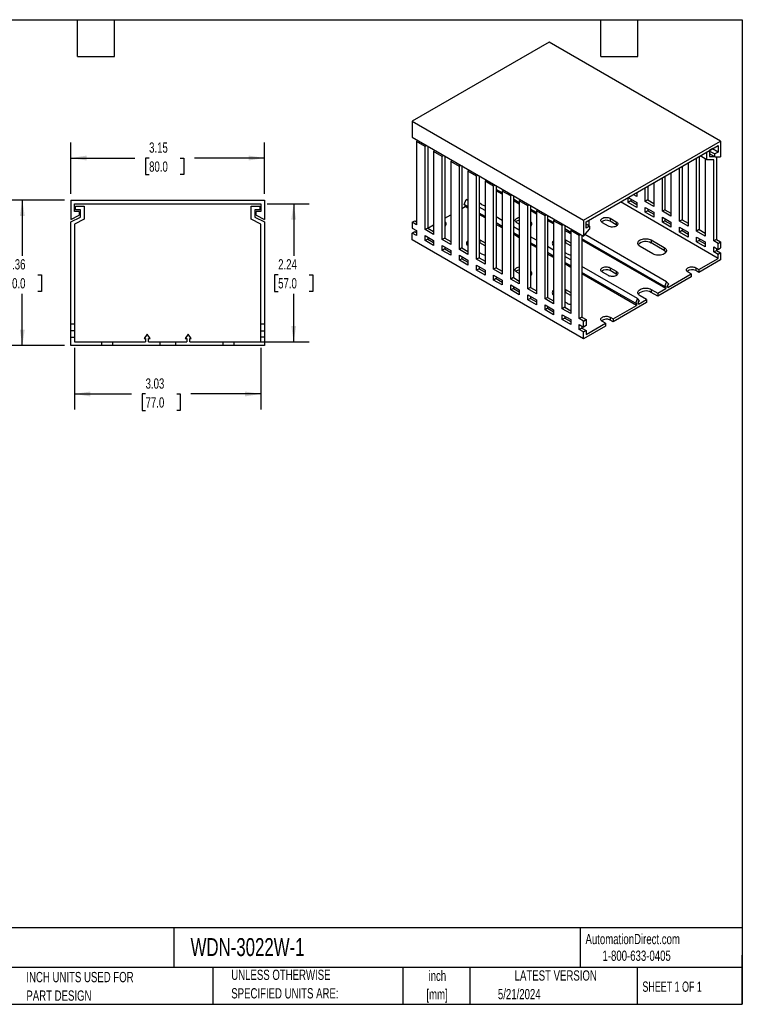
# Model space of a CAD drawing. Header units: inches. Extents: x 0.5 to 21.5, y 0.5 to 16.5.
# Tile 2 of 2: x 9.8 to 21.5, y 0.5 to 16.5. Entities that reach past the tile are written whole.
import ezdxf

# ---------------------------------------------------------------- set-up
doc = ezdxf.new("R2010")
doc.units = ezdxf.units.IN
doc.header["$LTSCALE"] = 2
doc.header["$MEASUREMENT"] = 0
doc.layers.add('DIMENSIONS', color=140, linetype='Continuous', lineweight=25)
doc.layers.add('TEXT', color=140, linetype='Continuous', lineweight=25)
doc.styles.add('SLDTEXTSTYLE0', font='TXT', dxfattribs={"width": 0.7})
doc.styles.add('SLDTEXTSTYLE1', font='TXT', dxfattribs={"width": 0.65})
doc.dimstyles.new('SLDDIMSTYLE0', dxfattribs={"dimtxt": 0.169922, "dimasz": 0.26, "dimexe": 0, "dimexo": 0.0625, "dimgap": 0.04248, "dimtad": 0, "dimtih": 1, "dimtoh": 1, "dimrnd": 1e-09, "dimzin": 12, "dimdsep": 46, "dimtxsty": 'SLDTEXTSTYLE0', "dimsah": 1, "dimcen": 0.09, "dimadec": 0, "dimazin": 3, "dimtfac": 1, "dimtofl": 0, "dimtmove": 0, "dimatfit": 3, "dimfxl": 0, "dimfrac": 2, "dimtolj": 1, "dimtzin": 12, "dimarcsym": 0})

# ---------------------------------------------------------------- blocks, each defined once
blk = doc.blocks.new('_D_4')
at = {"layer": 'DIMENSIONS'}
for p, q in [((10.648, 11.165), (10.648, 10.168)), ((13.679, 11.165), (13.679, 10.168)), ((10.648, 10.418), (11.575, 10.418)), ((11.805, 10.418), (11.748, 10.418)), ((11.748, 10.418), (11.748, 10.148)), ((12.31, 10.418), (12.367, 10.418)), ((12.367, 10.418), (12.367, 10.148)), ((13.679, 10.418), (12.54, 10.418)), ((11.748, 10.148), (11.805, 10.148)), ((12.367, 10.148), (12.31, 10.148))]:
    blk.add_line(p, q, dxfattribs=at)
for points in [[(10.648, 10.418), (10.908, 10.378), (10.908, 10.458)], [(13.679, 10.418), (13.419, 10.458), (13.419, 10.378)]]:
    blk.add_solid(points, dxfattribs=at)
at = {"layer": 'DIMENSIONS', "char_height": 0.1667, "attachment_point": 1, "style": 'SLDTEXTSTYLE0'}
for s, insert in [('3.03', (11.805, 10.671)), ('77.0', (11.805, 10.363))]:
    blk.add_mtext(s, dxfattribs=dict(at, insert=insert))
blk = doc.blocks.new('_D_5')
at = {"layer": 'DIMENSIONS'}
for p, q in [((13.779, 13.509), (14.461, 13.509)), ((14.211, 13.509), (14.211, 12.663)), ((13.959, 12.355), (13.901, 12.355)), ((13.901, 12.355), (13.901, 12.085)), ((14.463, 12.355), (14.521, 12.355)), ((14.521, 12.355), (14.521, 12.085)), ((13.901, 12.085), (13.959, 12.085)), ((14.211, 11.265), (14.211, 12.047)), ((14.521, 12.085), (14.463, 12.085)), ((12.575, 11.265), (14.461, 11.265))]:
    blk.add_line(p, q, dxfattribs=at)
for points in [[(14.211, 13.509), (14.171, 13.249), (14.251, 13.249)], [(14.211, 11.265), (14.251, 11.525), (14.171, 11.525)]]:
    blk.add_solid(points, dxfattribs=at)
at = {"layer": 'DIMENSIONS', "char_height": 0.1667, "attachment_point": 1, "style": 'SLDTEXTSTYLE0'}
for s, insert in [('2.24', (13.959, 12.608)), ('57.0', (13.959, 12.3))]:
    blk.add_mtext(s, dxfattribs=dict(at, insert=insert))
blk = doc.blocks.new('_D_6')
at = {"layer": 'DIMENSIONS'}
for p, q in [((10.489, 13.568), (9.552, 13.568)), ((9.802, 13.568), (9.802, 12.663)), ((9.549, 12.355), (9.492, 12.355)), ((9.492, 12.355), (9.492, 12.085)), ((10.054, 12.355), (10.111, 12.355)), ((10.111, 12.355), (10.111, 12.085)), ((9.492, 12.085), (9.549, 12.085)), ((9.802, 11.205), (9.802, 12.047)), ((10.111, 12.085), (10.054, 12.085)), ((10.489, 11.205), (9.552, 11.205))]:
    blk.add_line(p, q, dxfattribs=at)
for points in [[(9.802, 13.568), (9.762, 13.308), (9.842, 13.308)], [(9.802, 11.205), (9.842, 11.465), (9.762, 11.465)]]:
    blk.add_solid(points, dxfattribs=at)
at = {"layer": 'DIMENSIONS', "char_height": 0.1667, "attachment_point": 1, "style": 'SLDTEXTSTYLE0'}
for s, insert in [('2.36', (9.549, 12.608)), ('60.0', (9.549, 12.3))]:
    blk.add_mtext(s, dxfattribs=dict(at, insert=insert))
blk = doc.blocks.new('_D_7')
at = {"layer": 'DIMENSIONS'}
for p, q in [((10.589, 13.668), (10.589, 14.502)), ((13.739, 13.668), (13.739, 14.502)), ((10.589, 14.252), (11.632, 14.252)), ((11.862, 14.252), (11.805, 14.252)), ((11.805, 14.252), (11.805, 13.982)), ((12.367, 14.252), (12.424, 14.252)), ((12.424, 14.252), (12.424, 13.982)), ((13.739, 14.252), (12.598, 14.252)), ((11.805, 13.982), (11.862, 13.982)), ((12.424, 13.982), (12.367, 13.982))]:
    blk.add_line(p, q, dxfattribs=at)
for points in [[(10.589, 14.252), (10.849, 14.212), (10.849, 14.292)], [(13.739, 14.252), (13.479, 14.292), (13.479, 14.212)]]:
    blk.add_solid(points, dxfattribs=at)
at = {"layer": 'DIMENSIONS', "char_height": 0.1667, "attachment_point": 1, "style": 'SLDTEXTSTYLE0'}
for s, insert in [('3.15', (11.862, 14.505)), ('80.0', (11.862, 14.196))]:
    blk.add_mtext(s, dxfattribs=dict(at, insert=insert))

msp = doc.modelspace()

# ---------------------------------------------------------------- linework, layer by layer
for p, q in [((18.364, 16.134), (16.137, 14.849)), ((21.148, 14.527), (18.364, 16.134)), ((16.137, 14.849), (18.921, 13.241)), ((16.137, 14.849), (16.137, 14.591)), ((16.137, 14.591), (18.921, 12.984)), ((16.225, 14.541), (16.207, 14.519)), ((16.207, 14.519), (16.207, 13.169)), ((16.346, 14.439), (16.207, 14.519)), ((16.346, 14.439), (16.365, 14.46)), ((16.346, 13.089), (16.346, 14.439)), ((16.396, 14.442), (16.388, 14.433)), ((16.388, 14.433), (16.388, 13.113)), ((18.921, 13.241), (21.148, 14.527)), ((18.963, 13.217), (21.106, 14.455)), ((21.023, 14.407), (20.967, 14.374)), ((21.106, 14.35), (21.016, 14.403)), ((21.023, 14.407), (21.023, 14.407)), ((21.106, 14.455), (21.106, 14.35)), ((21.148, 14.527), (21.148, 14.27)), ((16.504, 14.38), (16.485, 14.358)), ((16.485, 14.358), (16.485, 13.008)), ((16.624, 14.278), (16.485, 14.358)), ((16.624, 14.278), (16.643, 14.299)), ((16.624, 12.928), (16.624, 14.278)), ((16.674, 14.282), (16.666, 14.272)), ((16.666, 14.272), (16.666, 12.952)), ((20.758, 13.064), (20.758, 14.254)), ((20.8, 14.278), (20.8, 13.089)), ((20.925, 14.224), (20.816, 14.287)), ((20.898, 14.24), (20.898, 12.984)), ((20.925, 14.224), (20.925, 14.35)), ((20.967, 14.374), (20.967, 14.278)), ((20.967, 14.366), (21.051, 14.318)), ((21.051, 14.27), (20.967, 14.318)), ((20.967, 14.278), (21.037, 14.278)), ((21.106, 14.35), (21.051, 14.318)), ((21.051, 14.27), (21.051, 14.318)), ((21.051, 14.27), (21.148, 14.27)), ((21.079, 14.27), (21.079, 12.928)), ((16.782, 14.219), (16.764, 14.198)), ((16.764, 14.198), (16.764, 12.847)), ((16.903, 14.117), (16.764, 14.198)), ((16.903, 14.117), (16.921, 14.139)), ((16.903, 12.767), (16.903, 14.117)), ((16.952, 14.121), (16.944, 14.112)), ((16.944, 14.112), (16.944, 12.791)), ((20.48, 13.225), (20.48, 14.093)), ((20.522, 14.117), (20.522, 13.249)), ((20.619, 14.174), (20.619, 13.145)), ((21.037, 14.224), (20.925, 14.224)), ((21.037, 12.904), (21.037, 14.224)), ((17.06, 14.058), (17.042, 14.037)), ((17.042, 14.037), (17.042, 12.687)), ((17.181, 13.957), (17.042, 14.037)), ((17.181, 13.957), (17.2, 13.978)), ((17.181, 12.606), (17.181, 13.957)), ((17.231, 13.96), (17.223, 13.951)), ((17.223, 13.951), (17.223, 12.631)), ((20.202, 13.386), (20.202, 13.933)), ((20.243, 13.957), (20.243, 13.41)), ((20.341, 14.013), (20.341, 13.306)), ((17.339, 13.898), (17.32, 13.876)), ((17.32, 13.876), (17.32, 12.526)), ((17.459, 13.796), (17.32, 13.876)), ((17.459, 13.796), (17.478, 13.817)), ((17.459, 12.446), (17.459, 13.796)), ((17.509, 13.799), (17.501, 13.79)), ((17.501, 13.79), (17.501, 12.47)), ((19.923, 13.547), (19.923, 13.772)), ((19.965, 13.796), (19.965, 13.571)), ((20.062, 13.852), (20.062, 13.466)), ((17.599, 13.687), (17.501, 13.743)), ((17.599, 13.664), (17.501, 13.72)), ((17.617, 13.737), (17.599, 13.716)), ((17.599, 13.716), (17.599, 12.365)), ((17.738, 13.635), (17.599, 13.716)), ((17.738, 13.635), (17.756, 13.657)), ((17.738, 12.285), (17.738, 13.635)), ((17.788, 13.639), (17.78, 13.63)), ((17.78, 13.63), (17.78, 12.309)), ((19.645, 13.53), (19.645, 13.611)), ((19.645, 13.611), (19.784, 13.531)), ((19.784, 13.627), (19.728, 13.659)), ((19.77, 13.683), (19.784, 13.675)), ((19.784, 13.691), (19.784, 13.627)), ((10.589, 13.568), (10.589, 13.253)), ((10.589, 13.568), (13.739, 13.568)), ((10.648, 13.509), (13.679, 13.509)), ((10.648, 13.381), (10.648, 13.509)), ((10.668, 13.41), (10.668, 13.469)), ((10.668, 13.469), (10.805, 13.469)), ((10.805, 13.469), (10.805, 13.256)), ((13.522, 13.256), (13.522, 13.469)), ((13.522, 13.469), (13.66, 13.469)), ((13.66, 13.469), (13.66, 13.41)), ((13.679, 13.509), (13.679, 13.381)), ((13.739, 13.568), (13.739, 13.253)), ((16.944, 13.434), (16.997, 13.465)), ((16.98, 13.498), (17.014, 13.576)), ((17.042, 13.462), (16.98, 13.498)), ((16.997, 13.465), (16.997, 13.488)), ((17.042, 13.439), (16.997, 13.465)), ((17.042, 13.56), (17.014, 13.576)), ((17.265, 13.498), (17.223, 13.522)), ((17.32, 13.399), (17.223, 13.455)), ((17.877, 13.526), (17.78, 13.582)), ((17.877, 13.503), (17.78, 13.559)), ((17.896, 13.576), (17.877, 13.555)), ((17.877, 13.555), (17.877, 12.205)), ((18.016, 13.474), (17.877, 13.555)), ((18.016, 13.474), (18.035, 13.496)), ((18.016, 12.124), (18.016, 13.474)), ((18.066, 13.478), (18.058, 13.469)), ((18.058, 13.469), (18.058, 12.148)), ((21.106, 12.622), (19.519, 13.539)), ((19.687, 13.555), (19.645, 13.53)), ((19.784, 13.45), (19.645, 13.53)), ((19.687, 13.587), (19.687, 13.555)), ((19.687, 13.555), (19.784, 13.498)), ((19.784, 13.531), (19.784, 13.45)), ((19.965, 13.571), (19.923, 13.547)), ((20.062, 13.466), (19.923, 13.547)), ((19.923, 13.37), (19.923, 13.45)), ((19.923, 13.45), (20.062, 13.37)), ((19.965, 13.571), (20.062, 13.514)), ((10.589, 13.253), (10.727, 13.322)), ((10.589, 13.213), (10.746, 13.292)), ((10.727, 13.381), (10.648, 13.381)), ((10.746, 13.41), (10.668, 13.41)), ((10.727, 13.381), (10.727, 13.322)), ((10.746, 13.292), (10.746, 13.41)), ((13.66, 13.41), (13.581, 13.41)), ((13.581, 13.41), (13.581, 13.292)), ((13.581, 13.292), (13.739, 13.213)), ((13.601, 13.322), (13.601, 13.381)), ((13.679, 13.381), (13.601, 13.381)), ((13.601, 13.322), (13.739, 13.253)), ((16.666, 13.273), (16.764, 13.33)), ((17.32, 13.301), (17.223, 13.357)), ((17.32, 13.278), (17.223, 13.334)), ((17.599, 13.238), (17.501, 13.295)), ((18.155, 13.365), (18.058, 13.422)), ((18.155, 13.342), (18.058, 13.399)), ((18.174, 13.416), (18.155, 13.394)), ((18.155, 13.394), (18.155, 12.044)), ((18.295, 13.314), (18.155, 13.394)), ((18.295, 13.314), (18.313, 13.335)), ((18.295, 11.964), (18.295, 13.314)), ((18.344, 13.317), (18.336, 13.308)), ((18.336, 13.308), (18.336, 11.988)), ((19.965, 13.394), (19.923, 13.37)), ((20.062, 13.289), (19.923, 13.37)), ((19.965, 13.426), (19.965, 13.394)), ((19.965, 13.394), (20.062, 13.338)), ((20.062, 13.37), (20.062, 13.289)), ((20.243, 13.41), (20.202, 13.386)), ((20.341, 13.306), (20.202, 13.386)), ((20.202, 13.209), (20.202, 13.289)), ((20.202, 13.289), (20.341, 13.209)), ((20.243, 13.41), (20.341, 13.354)), ((10.589, 11.56), (10.589, 13.213)), ((10.805, 13.256), (10.648, 13.177)), ((10.648, 13.177), (10.648, 11.56)), ((13.679, 13.177), (13.522, 13.256)), ((13.679, 11.56), (13.679, 13.177)), ((13.739, 13.213), (13.739, 11.56)), ((16.137, 13.209), (16.179, 13.233)), ((16.137, 13.209), (16.137, 13.113)), ((16.207, 13.169), (16.137, 13.209)), ((16.179, 13.233), (16.207, 13.217)), ((16.388, 13.113), (16.485, 13.169)), ((17.599, 13.14), (17.501, 13.197)), ((17.599, 13.117), (17.501, 13.174)), ((17.877, 13.078), (17.78, 13.134)), ((17.877, 13.177), (17.835, 13.201)), ((18.434, 13.205), (18.336, 13.261)), ((18.434, 13.182), (18.336, 13.238)), ((18.452, 13.255), (18.434, 13.233)), ((18.434, 13.233), (18.434, 11.883)), ((18.573, 13.153), (18.434, 13.233)), ((18.573, 13.153), (18.592, 13.175)), ((18.573, 11.803), (18.573, 13.153)), ((18.623, 13.157), (18.615, 13.147)), ((18.615, 13.147), (18.615, 11.827)), ((18.921, 13.241), (18.921, 12.984)), ((18.963, 13.113), (18.963, 13.217)), ((19.018, 13.145), (18.963, 13.177)), ((19.018, 13.145), (18.963, 13.113)), ((19.005, 13.241), (19.005, 13.153)), ((19.018, 13.145), (19.018, 13.097)), ((19.325, 13.145), (19.227, 13.201)), ((19.353, 13.273), (19.45, 13.217)), ((19.353, 13.273), (19.353, 13.225)), ((19.45, 13.169), (19.353, 13.225)), ((19.45, 13.217), (19.45, 13.169)), ((20.243, 13.233), (20.202, 13.209)), ((20.341, 13.129), (20.202, 13.209)), ((20.243, 13.265), (20.243, 13.233)), ((20.243, 13.233), (20.341, 13.177)), ((20.341, 13.209), (20.341, 13.129)), ((20.522, 13.249), (20.48, 13.225)), ((20.619, 13.145), (20.48, 13.225)), ((20.48, 13.048), (20.48, 13.129)), ((20.48, 13.129), (20.619, 13.048)), ((20.522, 13.249), (20.619, 13.193)), ((16.137, 13.113), (16.207, 13.072)), ((16.137, 13.032), (16.179, 13.056)), ((16.137, 12.92), (16.137, 13.032)), ((16.207, 12.992), (16.137, 13.032)), ((16.179, 13.056), (16.207, 13.04)), ((16.207, 13.072), (16.207, 12.992)), ((16.388, 13.113), (16.346, 13.089)), ((16.485, 13.008), (16.346, 13.089)), ((16.346, 12.912), (16.346, 12.992)), ((16.346, 12.992), (16.485, 12.912)), ((16.388, 13.113), (16.485, 13.056)), ((16.388, 12.968), (16.388, 12.936)), ((17.877, 12.98), (17.78, 13.036)), ((17.877, 12.957), (17.78, 13.013)), ((18.155, 12.917), (18.058, 12.973)), ((18.712, 13.044), (18.615, 13.1)), ((18.712, 13.021), (18.615, 13.077)), ((18.731, 13.094), (18.712, 13.073)), ((18.712, 13.073), (18.712, 11.723)), ((18.851, 12.992), (18.712, 13.073)), ((18.851, 12.992), (18.87, 13.014)), ((18.851, 11.642), (18.851, 12.992)), ((18.901, 12.996), (18.893, 12.987)), ((18.893, 12.987), (18.893, 11.666)), ((18.921, 12.984), (19.018, 13.097)), ((20.271, 12.242), (18.942, 13.009)), ((20.522, 13.072), (20.48, 13.048)), ((20.619, 12.968), (20.48, 13.048)), ((20.522, 13.105), (20.522, 13.072)), ((20.522, 13.072), (20.619, 13.016)), ((20.619, 13.048), (20.619, 12.968)), ((20.8, 13.089), (20.758, 13.064)), ((20.898, 12.984), (20.758, 13.064)), ((20.758, 12.888), (20.758, 12.968)), ((20.758, 12.968), (20.898, 12.888)), ((20.8, 13.089), (20.898, 13.032)), ((18.921, 11.313), (16.137, 12.92)), ((16.388, 12.936), (16.346, 12.912)), ((16.485, 12.831), (16.346, 12.912)), ((16.388, 12.936), (16.485, 12.88)), ((16.485, 12.912), (16.485, 12.831)), ((16.666, 12.952), (16.624, 12.928)), ((16.764, 12.847), (16.624, 12.928)), ((16.624, 12.751), (16.624, 12.831)), ((16.624, 12.831), (16.764, 12.751)), ((16.666, 12.952), (16.764, 12.896)), ((16.666, 12.807), (16.666, 12.775)), ((17.223, 12.927), (17.237, 12.92)), ((17.237, 12.872), (17.223, 12.879)), ((17.237, 12.92), (17.32, 12.872)), ((17.237, 12.92), (17.237, 12.872)), ((17.32, 12.823), (17.237, 12.872)), ((18.155, 12.819), (18.058, 12.875)), ((18.155, 12.796), (18.058, 12.852)), ((18.434, 12.756), (18.336, 12.812)), ((18.615, 12.927), (18.629, 12.92)), ((18.629, 12.872), (18.615, 12.879)), ((18.629, 12.92), (18.712, 12.872)), ((18.629, 12.92), (18.629, 12.872)), ((18.712, 12.823), (18.629, 12.872)), ((20.237, 12.164), (18.893, 12.94)), ((20.255, 12.131), (18.893, 12.917)), ((20.049, 12.695), (19.84, 12.815)), ((20.021, 12.92), (20.229, 12.799)), ((20.021, 12.92), (20.021, 12.872)), ((20.229, 12.751), (20.021, 12.872)), ((20.8, 12.912), (20.758, 12.888)), ((20.898, 12.807), (20.758, 12.888)), ((20.8, 12.944), (20.8, 12.912)), ((20.8, 12.912), (20.898, 12.856)), ((20.898, 12.888), (20.898, 12.807)), ((21.079, 12.928), (21.037, 12.904)), ((21.106, 12.864), (21.037, 12.904)), ((21.037, 12.807), (21.106, 12.767)), ((21.037, 12.727), (21.037, 12.807)), ((21.079, 12.928), (21.148, 12.888)), ((21.106, 12.864), (21.148, 12.888)), ((21.106, 12.767), (21.106, 12.864)), ((21.148, 12.888), (21.148, 12.791)), ((16.666, 12.775), (16.624, 12.751)), ((16.764, 12.671), (16.624, 12.751)), ((16.666, 12.775), (16.764, 12.719)), ((16.764, 12.751), (16.764, 12.671)), ((16.944, 12.791), (16.903, 12.767)), ((17.042, 12.687), (16.903, 12.767)), ((16.903, 12.59), (16.903, 12.671)), ((16.903, 12.671), (17.042, 12.59)), ((16.944, 12.791), (17.042, 12.735)), ((16.944, 12.647), (16.944, 12.614)), ((17.265, 12.695), (17.223, 12.719)), ((18.434, 12.658), (18.336, 12.715)), ((18.434, 12.635), (18.336, 12.692)), ((18.657, 12.695), (18.615, 12.719)), ((18.712, 12.595), (18.615, 12.652)), ((20.229, 12.799), (20.229, 12.751)), ((21.037, 12.727), (21.079, 12.751)), ((21.106, 12.687), (21.037, 12.727)), ((21.079, 12.783), (21.079, 12.751)), ((21.079, 12.751), (21.148, 12.711)), ((21.106, 12.767), (21.148, 12.791)), ((21.148, 12.711), (21.106, 12.687)), ((21.106, 12.622), (21.106, 12.687)), ((21.148, 12.711), (21.148, 12.598)), ((16.944, 12.614), (16.903, 12.59)), ((17.042, 12.51), (16.903, 12.59)), ((16.944, 12.614), (17.042, 12.558)), ((17.042, 12.59), (17.042, 12.51)), ((17.223, 12.631), (17.181, 12.606)), ((17.32, 12.526), (17.181, 12.606)), ((17.181, 12.43), (17.181, 12.51)), ((17.181, 12.51), (17.32, 12.43)), ((17.223, 12.631), (17.32, 12.574)), ((17.223, 12.486), (17.223, 12.454)), ((18.712, 12.498), (18.615, 12.554)), ((18.712, 12.475), (18.615, 12.531)), ((19.798, 11.969), (18.893, 12.491)), ((20.793, 12.442), (21.106, 12.622)), ((21.148, 12.598), (20.793, 12.393)), ((17.223, 12.454), (17.181, 12.43)), ((17.32, 12.349), (17.181, 12.43)), ((17.223, 12.454), (17.32, 12.397)), ((17.32, 12.43), (17.32, 12.349)), ((17.501, 12.47), (17.459, 12.446)), ((17.599, 12.365), (17.459, 12.446)), ((17.459, 12.269), (17.459, 12.349)), ((17.459, 12.349), (17.599, 12.269)), ((17.501, 12.47), (17.599, 12.414)), ((17.501, 12.325), (17.501, 12.293)), ((17.877, 12.373), (17.835, 12.397)), ((19.764, 11.891), (18.893, 12.393)), ((19.781, 11.857), (18.893, 12.37)), ((19.325, 12.341), (19.227, 12.397)), ((19.353, 12.47), (19.45, 12.414)), ((19.353, 12.47), (19.353, 12.422)), ((19.45, 12.365), (19.353, 12.422)), ((19.45, 12.414), (19.45, 12.365)), ((20.668, 12.321), (20.125, 12.008)), ((20.288, 12.15), (20.668, 12.369)), ((20.668, 12.369), (20.619, 12.397)), ((20.668, 12.369), (20.668, 12.321)), ((20.744, 12.47), (20.793, 12.442)), ((20.744, 12.47), (20.744, 12.422)), ((20.793, 12.393), (20.744, 12.422)), ((20.793, 12.442), (20.793, 12.393)), ((17.501, 12.293), (17.459, 12.269)), ((17.599, 12.189), (17.459, 12.269)), ((17.501, 12.293), (17.599, 12.237)), ((17.599, 12.269), (17.599, 12.189)), ((17.78, 12.309), (17.738, 12.285)), ((17.877, 12.205), (17.738, 12.285)), ((17.738, 12.108), (17.738, 12.189)), ((17.738, 12.189), (17.877, 12.108)), ((17.78, 12.309), (17.877, 12.253)), ((17.78, 12.164), (17.78, 12.132)), ((20.271, 12.242), (20.237, 12.164)), ((20.237, 12.164), (20.255, 12.174)), ((20.255, 12.174), (20.255, 12.131)), ((20.306, 12.204), (20.271, 12.242)), ((20.288, 12.193), (20.306, 12.204)), ((20.288, 12.15), (20.288, 12.193)), ((17.78, 12.132), (17.738, 12.108)), ((17.877, 12.028), (17.738, 12.108)), ((17.78, 12.132), (17.877, 12.076)), ((17.877, 12.108), (17.877, 12.028)), ((18.058, 12.148), (18.016, 12.124)), ((18.155, 12.044), (18.016, 12.124)), ((18.016, 11.947), (18.016, 12.028)), ((18.016, 12.028), (18.155, 11.948)), ((18.058, 12.148), (18.155, 12.092)), ((18.058, 12.004), (18.058, 11.972)), ((18.615, 12.123), (18.629, 12.116)), ((18.629, 12.068), (18.615, 12.075)), ((18.629, 12.116), (18.712, 12.068)), ((18.629, 12.116), (18.629, 12.068)), ((18.712, 12.02), (18.629, 12.068)), ((19.944, 11.952), (19.84, 12.012)), ((20.021, 12.116), (20.125, 12.056)), ((20.021, 12.116), (20.021, 12.068)), ((20.125, 12.008), (20.021, 12.068)), ((20.125, 12.056), (20.255, 12.131)), ((20.125, 12.056), (20.125, 12.008)), ((18.058, 11.972), (18.016, 11.947)), ((18.155, 11.867), (18.016, 11.947)), ((18.058, 11.972), (18.155, 11.915)), ((18.155, 11.948), (18.155, 11.867)), ((18.336, 11.988), (18.295, 11.964)), ((18.434, 11.883), (18.295, 11.964)), ((18.295, 11.787), (18.295, 11.867)), ((18.295, 11.867), (18.434, 11.787)), ((18.336, 11.988), (18.434, 11.931)), ((18.336, 11.843), (18.336, 11.811)), ((18.657, 11.891), (18.615, 11.915)), ((19.944, 11.903), (19.401, 11.59)), ((19.401, 11.638), (19.781, 11.857)), ((19.798, 11.969), (19.764, 11.891)), ((19.764, 11.891), (19.781, 11.901)), ((19.781, 11.901), (19.781, 11.857)), ((19.832, 11.93), (19.798, 11.969)), ((19.815, 11.877), (19.944, 11.952)), ((19.815, 11.92), (19.832, 11.93)), ((19.815, 11.877), (19.815, 11.92)), ((19.944, 11.952), (19.944, 11.903)), ((18.336, 11.811), (18.295, 11.787)), ((18.434, 11.706), (18.295, 11.787)), ((18.336, 11.811), (18.434, 11.755)), ((18.434, 11.787), (18.434, 11.706)), ((18.615, 11.827), (18.573, 11.803)), ((18.712, 11.723), (18.573, 11.803)), ((18.573, 11.626), (18.573, 11.706)), ((18.573, 11.706), (18.712, 11.626)), ((18.615, 11.827), (18.712, 11.771)), ((18.615, 11.682), (18.615, 11.65)), ((10.589, 11.442), (10.589, 11.56)), ((10.589, 11.56), (10.648, 11.56)), ((10.648, 11.56), (10.648, 11.442)), ((13.679, 11.442), (13.679, 11.56)), ((13.679, 11.56), (13.739, 11.56)), ((13.739, 11.56), (13.739, 11.442)), ((18.615, 11.65), (18.573, 11.626)), ((18.712, 11.546), (18.573, 11.626)), ((18.615, 11.65), (18.712, 11.594)), ((18.712, 11.626), (18.712, 11.546)), ((18.893, 11.666), (18.851, 11.642)), ((18.921, 11.602), (18.851, 11.642)), ((18.851, 11.546), (18.921, 11.506)), ((18.851, 11.465), (18.851, 11.546)), ((18.893, 11.666), (18.963, 11.626)), ((18.893, 11.522), (18.893, 11.489)), ((18.921, 11.602), (18.963, 11.626)), ((18.921, 11.506), (18.921, 11.602)), ((18.963, 11.53), (18.921, 11.506)), ((18.963, 11.626), (18.963, 11.53)), ((18.963, 11.385), (19.276, 11.566)), ((19.276, 11.566), (19.227, 11.594)), ((19.276, 11.566), (19.276, 11.518)), ((19.353, 11.666), (19.401, 11.638)), ((19.353, 11.666), (19.353, 11.618)), ((19.401, 11.59), (19.353, 11.618)), ((19.401, 11.638), (19.401, 11.59)), ((10.648, 11.442), (10.589, 11.442)), ((10.589, 11.343), (10.589, 11.442)), ((10.648, 11.442), (10.648, 11.343)), ((11.829, 11.389), (11.78, 11.318)), ((11.878, 11.318), (11.829, 11.389)), ((12.498, 11.389), (12.45, 11.318)), ((12.547, 11.318), (12.498, 11.389)), ((13.679, 11.442), (13.739, 11.442)), ((13.679, 11.343), (13.679, 11.442)), ((13.739, 11.442), (13.739, 11.343)), ((18.893, 11.489), (18.851, 11.465)), ((18.921, 11.425), (18.851, 11.465)), ((18.893, 11.489), (18.963, 11.449)), ((19.276, 11.518), (18.921, 11.313)), ((18.921, 11.425), (18.963, 11.449)), ((18.921, 11.313), (18.921, 11.425)), ((18.963, 11.449), (18.963, 11.385)), ((10.589, 11.205), (10.589, 11.343)), ((10.589, 11.343), (10.648, 11.343)), ((11.091, 11.205), (10.589, 11.205)), ((10.648, 11.343), (10.648, 11.265)), ((10.648, 11.265), (11.091, 11.265)), ((11.091, 11.265), (11.091, 11.205)), ((11.091, 11.265), (11.268, 11.265)), ((11.268, 11.205), (11.091, 11.205)), ((11.268, 11.265), (11.268, 11.205)), ((11.268, 11.265), (11.805, 11.265)), ((12.036, 11.205), (11.268, 11.205)), ((11.78, 11.318), (11.805, 11.318)), ((11.805, 11.318), (11.805, 11.265)), ((11.853, 11.318), (11.878, 11.318)), ((11.853, 11.265), (11.853, 11.318)), ((11.853, 11.265), (12.036, 11.265)), ((12.036, 11.265), (12.036, 11.205)), ((12.036, 11.265), (12.292, 11.265)), ((12.292, 11.205), (12.036, 11.205)), ((12.292, 11.265), (12.475, 11.265)), ((12.292, 11.265), (12.292, 11.205)), ((13.059, 11.205), (12.292, 11.205)), ((12.45, 11.318), (12.475, 11.318)), ((12.475, 11.318), (12.475, 11.265)), ((12.522, 11.318), (12.547, 11.318)), ((12.522, 11.265), (12.522, 11.318)), ((12.522, 11.265), (13.059, 11.265)), ((13.059, 11.265), (13.059, 11.205)), ((13.059, 11.265), (13.237, 11.265)), ((13.237, 11.205), (13.059, 11.205)), ((13.237, 11.265), (13.237, 11.205)), ((13.237, 11.265), (13.679, 11.265)), ((13.739, 11.205), (13.237, 11.205)), ((13.679, 11.265), (13.679, 11.343)), ((13.739, 11.343), (13.679, 11.343)), ((13.739, 11.343), (13.739, 11.205))]:
    msp.add_line(p, q)
at = {"flags": 128}
for points in [[(17.835, 13.201), (17.824, 13.209), (17.815, 13.219), (17.81, 13.229), (17.81, 13.24), (17.812, 13.25), (17.819, 13.26), (17.829, 13.269), (17.842, 13.277), (17.858, 13.283), (17.875, 13.287), (17.877, 13.287)], [(19.227, 13.201), (19.216, 13.209), (19.207, 13.219), (19.202, 13.229), (19.201, 13.24), (19.204, 13.25), (19.211, 13.26), (19.221, 13.269), (19.234, 13.277), (19.25, 13.283), (19.267, 13.287), (19.285, 13.288), (19.304, 13.288), (19.322, 13.285), (19.338, 13.28), (19.353, 13.273)], [(16.682, 13.157), (16.678, 13.161), (16.666, 13.169)], [(18.074, 13.157), (18.07, 13.161), (18.058, 13.169)], [(19.45, 13.217), (19.462, 13.209), (19.47, 13.199), (19.475, 13.189), (19.476, 13.178), (19.473, 13.168), (19.466, 13.158), (19.456, 13.149), (19.443, 13.141), (19.428, 13.135), (19.41, 13.132), (19.392, 13.13), (19.373, 13.13), (19.356, 13.133), (19.339, 13.138), (19.325, 13.145)], [(19.465, 13.157), (19.462, 13.161), (19.45, 13.169)], [(19.84, 12.815), (19.825, 12.825), (19.814, 12.836), (19.807, 12.848), (19.803, 12.861), (19.803, 12.874), (19.807, 12.887), (19.814, 12.899), (19.825, 12.91), (19.84, 12.92), (19.857, 12.928), (19.876, 12.934), (19.897, 12.939), (19.919, 12.941), (19.941, 12.941), (19.963, 12.939), (19.984, 12.934), (20.004, 12.928), (20.021, 12.92)], [(20.229, 12.799), (20.244, 12.789), (20.255, 12.778), (20.263, 12.766), (20.266, 12.753), (20.266, 12.741), (20.263, 12.728), (20.255, 12.716), (20.244, 12.705), (20.229, 12.695), (20.212, 12.687), (20.193, 12.68), (20.172, 12.676), (20.15, 12.673), (20.128, 12.673), (20.106, 12.676), (20.085, 12.68), (20.066, 12.687), (20.049, 12.695)], [(17.835, 12.397), (17.824, 12.406), (17.815, 12.415), (17.81, 12.426), (17.81, 12.436), (17.812, 12.447), (17.819, 12.457), (17.829, 12.466), (17.842, 12.473), (17.858, 12.479), (17.875, 12.483), (17.877, 12.483)], [(19.227, 12.397), (19.216, 12.406), (19.207, 12.415), (19.202, 12.426), (19.201, 12.436), (19.204, 12.447), (19.211, 12.457), (19.221, 12.466), (19.234, 12.473), (19.25, 12.479), (19.267, 12.483), (19.285, 12.485), (19.304, 12.484), (19.322, 12.481), (19.338, 12.477), (19.353, 12.47)], [(20.619, 12.397), (20.608, 12.406), (20.599, 12.415), (20.594, 12.426), (20.593, 12.436), (20.596, 12.447), (20.603, 12.457), (20.613, 12.466), (20.626, 12.473), (20.642, 12.479), (20.659, 12.483), (20.677, 12.485), (20.696, 12.484), (20.714, 12.481), (20.73, 12.477), (20.744, 12.47)], [(18.074, 12.353), (18.07, 12.357), (18.058, 12.365)], [(19.45, 12.414), (19.462, 12.405), (19.47, 12.396), (19.475, 12.385), (19.476, 12.375), (19.473, 12.364), (19.466, 12.354), (19.456, 12.345), (19.443, 12.338), (19.428, 12.332), (19.41, 12.328), (19.392, 12.326), (19.373, 12.327), (19.356, 12.33), (19.339, 12.334), (19.325, 12.341)], [(19.465, 12.353), (19.462, 12.357), (19.45, 12.365)], [(19.84, 12.012), (19.825, 12.022), (19.814, 12.033), (19.807, 12.045), (19.803, 12.058), (19.803, 12.07), (19.807, 12.083), (19.814, 12.095), (19.825, 12.106), (19.84, 12.116), (19.857, 12.125), (19.876, 12.131), (19.897, 12.135), (19.919, 12.138), (19.941, 12.138), (19.963, 12.135), (19.984, 12.131), (20.004, 12.125), (20.021, 12.116)], [(19.227, 11.594), (19.216, 11.602), (19.207, 11.612), (19.202, 11.622), (19.201, 11.633), (19.204, 11.643), (19.211, 11.653), (19.221, 11.662), (19.234, 11.67), (19.25, 11.676), (19.267, 11.679), (19.285, 11.681), (19.304, 11.681), (19.322, 11.678), (19.338, 11.673), (19.353, 11.666)]]:
    msp.add_lwpolyline(points, dxfattribs=at)
for centre, radius, start, end in [((17.345, 13.644), 0.166, 241.0945, 261.4968), ((16.652, 13.181), 0.0388, 291.1173, 68.8827), ((17.887, 13.141), 0.0986, 95.55, 132.6197), ((18.044, 13.181), 0.0388, 291.1173, 68.8827), ((19.291, 13.115), 0.126, 60.7108, 129.0749), ((17.072, 12.868), 0.052, 124.7751, 235.2249), ((17.088, 12.804), 0.0742, 128.6768, 147.9992), ((18.464, 12.868), 0.052, 124.7751, 235.2249), ((18.48, 12.804), 0.0742, 128.6768, 147.9992), ((19.933, 12.723), 0.172, 59.3618, 135.7907), ((17.345, 12.84), 0.166, 241.0945, 261.4968), ((18.737, 12.84), 0.166, 241.0945, 261.4968), ((20.191, 12.679), 0.0817, 32.5887, 62.0011), ((17.887, 12.337), 0.0986, 95.55, 132.6197), ((18.044, 12.377), 0.0388, 291.1173, 68.8827), ((19.291, 12.312), 0.126, 60.7108, 129.0749), ((20.683, 12.312), 0.126, 60.7108, 129.0749), ((18.464, 12.064), 0.052, 124.7751, 235.2249), ((18.48, 12.001), 0.0742, 128.6768, 147.9992), ((19.933, 11.92), 0.172, 59.3618, 135.7907), ((18.737, 12.037), 0.166, 241.0945, 261.4968), ((19.291, 11.508), 0.126, 60.7108, 129.0749)]:
    msp.add_arc(centre, radius, start, end)
at = {"layer": 'TEXT'}
for p, q in [((0.5, 16.5), (21.5, 16.5)), ((10.7, 15.9), (10.7, 16.5)), ((11.3, 15.9), (11.3, 16.5)), ((19.2, 15.9), (19.2, 16.5)), ((19.8, 15.9), (19.8, 16.5)), ((21.5, 16.5), (21.5, 0.5)), ((10.7, 15.9), (11.3, 15.9)), ((19.2, 15.9), (19.8, 15.9)), ((21.5, 1.742), (0.5, 1.742)), ((12.264, 1.742), (12.264, 1.1)), ((18.864, 1.742), (18.864, 1.1)), ((21.5, 0.5), (21.5, 1.3)), ((21.5, 1.1), (0.5, 1.1)), ((12.896, 1.1), (12.896, 0.5)), ((15.986, 1.1), (15.986, 0.5)), ((17.072, 1.1), (17.072, 0.5)), ((19.791, 1.1), (19.791, 0.5)), ((0.5, 0.5), (21.5, 0.5))]:
    msp.add_line(p, q, dxfattribs=at)

# ---------------------------------------------------------------- texts
for s, insert, char_height, attachment_point, style in [('AutomationDirect.com', (18.952, 1.644), 0.16667, 1, 'SLDTEXTSTYLE0'), ('WDN-3022W-1', (12.536, 1.576), 0.29167, 1, 'SLDTEXTSTYLE0'), ('1-800-633-0405', (19.228, 1.373), 0.16667, 1, 'SLDTEXTSTYLE0'), ('INCH UNITS USED FOR', (9.868, 1.026), 0.16667, 1, 'SLDTEXTSTYLE0'), ('UNLESS OTHERWISE', (13.197, 1.063), 0.16667, 1, 'SLDTEXTSTYLE0'), ('inch', (16.545, 1.047), 0.1667, 2, 'SLDTEXTSTYLE0'), ('LATEST VERSION', (18.469, 1.052), 0.16667, 2, 'SLDTEXTSTYLE0'), ('SHEET 1 OF 1', (19.877, 0.87), 0.16667, 1, 'SLDTEXTSTYLE1'), ('PART DESIGN', (9.868, 0.725), 0.16667, 1, 'SLDTEXTSTYLE0'), ('SPECIFIED UNITS ARE:', (13.197, 0.762), 0.16667, 1, 'SLDTEXTSTYLE0'), ('[mm]', (16.54, 0.746), 0.1667, 2, 'SLDTEXTSTYLE0'), ('5/21/2024', (17.529, 0.749), 0.1667, 1, 'SLDTEXTSTYLE0')]:
    msp.add_mtext(s, dxfattribs=dict(at, insert=insert, char_height=char_height, attachment_point=attachment_point, style=style))

# ---------------------------------------------------------------- dimensions: what is measured, and where the dimension line sits
at = {"layer": 'DIMENSIONS'}
for base, p1, p2, picture, middle in [((13.739, 14.252), (10.589, 13.568), (13.739, 13.568), '_D_7', (12.115, 14.252)), ((10.648, 10.418), (13.679, 11.265), (10.648, 11.265), '_D_4', (12.058, 10.418))]:
    dim = msp.add_linear_dim(base=base, p1=p1, p2=p2, dimstyle='SLDDIMSTYLE0', dxfattribs=at)
    dim.commit()
    dim.dimension.update_dxf_attribs({"geometry": picture, "text_midpoint": middle, "dimtype": 160})
for base, p1, p2, picture, middle in [((9.802, 11.205), (10.589, 13.568), (10.589, 11.205), '_D_6', (9.802, 12.355)), ((14.211, 13.509), (12.475, 11.265), (13.679, 13.509), '_D_5', (14.211, 12.355))]:
    dim = msp.add_linear_dim(base=base, p1=p1, p2=p2, angle=90, dimstyle='SLDDIMSTYLE0', dxfattribs=at)
    dim.commit()
    dim.dimension.update_dxf_attribs({"geometry": picture, "text_midpoint": middle, "dimtype": 160})

doc.saveas('drawing.dxf')
